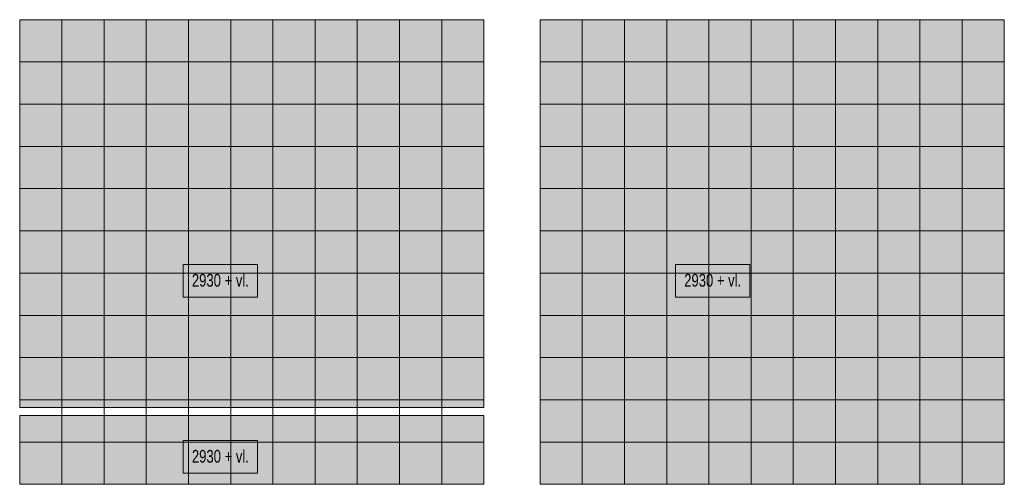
# Model space of a CAD drawing. Header units: millimetres. Extents: x 73705 to 433105, y 109410 to 279410.
# Tile 72 of 90: x 370880 to 384880, y 172158 to 178758. Entities that reach past the tile are written whole.
import ezdxf

# ---------------------------------------------------------------- set-up
doc = ezdxf.new("R2010")
doc.units = ezdxf.units.MM
for name, color, linetype, lineweight in [('A-DETL', 90, 'Continuous', 9), ('A-DETL-GENF', 92, 'Continuous', 9), ('A-DETL-THIN', 151, 'Continuous', 9), ('G-ANNO-TEXT', 231, 'Continuous', 9)]:
    doc.layers.add(name, color=color, linetype=linetype, lineweight=lineweight)
doc.styles.add('Arial Narrow_B', font='ARIALN.TTF', dxfattribs={"width": 0.9, "height": 180})

msp = doc.modelspace()

# ---------------------------------------------------------------- hatches: boundary and pattern name
at = {"layer": 'A-DETL-GENF'}
h = msp.add_hatch(color=10, dxfattribs=at)
h.paths.add_polyline_path([(377480.4, 172157.5), (377480.4, 173133.1), (370880.4, 173133.1), (370880.4, 172157.5), (377051.7, 172157.5)])
h.paths.add_polyline_path([(377051.7, 173247.1), (377480.4, 173247.1), (377480.4, 178757.5), (370880.4, 178757.5), (370880.4, 173247.1)])
msp.add_hatch(color=10, dxfattribs=at).paths.add_polyline_path([(384880.4, 172157.5), (384880.4, 178757.5), (378280.4, 178757.5), (378280.4, 172157.5)])

# ---------------------------------------------------------------- linework, layer by layer
at = {"layer": 'A-DETL'}
for p, q in [((371480.4, 178757.5), (371480.4, 172157.5)), ((372080.4, 178757.5), (372080.4, 172157.5)), ((372680.4, 178757.5), (372680.4, 172157.5)), ((373280.4, 178757.5), (373280.4, 172157.5)), ((373880.4, 178757.5), (373880.4, 172157.5)), ((374480.4, 178757.5), (374480.4, 172157.5)), ((375080.4, 178757.5), (375080.4, 172157.5)), ((375680.4, 178757.5), (375680.4, 172157.5)), ((376280.4, 178757.5), (376280.4, 172157.5)), ((376880.4, 178757.5), (376880.4, 172157.5)), ((378880.4, 178757.5), (378880.4, 172157.5)), ((379480.4, 178757.5), (379480.4, 172157.5)), ((380080.4, 178757.5), (380080.4, 172157.5)), ((380680.4, 178757.5), (380680.4, 172157.5)), ((381280.4, 178757.5), (381280.4, 172157.5)), ((381880.4, 178757.5), (381880.4, 172157.5)), ((382480.4, 178757.5), (382480.4, 172157.5)), ((383080.4, 178757.5), (383080.4, 172157.5)), ((383680.4, 178757.5), (383680.4, 172157.5)), ((384280.4, 178757.5), (384280.4, 172157.5)), ((370880.4, 178157.5), (377480.4, 178157.5)), ((378280.4, 178157.5), (384880.4, 178157.5)), ((370880.4, 177557.5), (377480.4, 177557.5)), ((378280.4, 177557.5), (384880.4, 177557.5)), ((370880.4, 176957.5), (377480.4, 176957.5)), ((378280.4, 176957.5), (384880.4, 176957.5)), ((370880.4, 176357.5), (377480.4, 176357.5)), ((378280.4, 176357.5), (384880.4, 176357.5)), ((370880.4, 175757.5), (377480.4, 175757.5)), ((378280.4, 175757.5), (384880.4, 175757.5)), ((370880.4, 175157.5), (377480.4, 175157.5)), ((378280.4, 175157.5), (384880.4, 175157.5)), ((370880.4, 174557.5), (377480.4, 174557.5)), ((378280.4, 174557.5), (384880.4, 174557.5)), ((370880.4, 173957.5), (377480.4, 173957.5)), ((378280.4, 173957.5), (384880.4, 173957.5)), ((370880.4, 173357.5), (377480.4, 173357.5)), ((378280.4, 173357.5), (384880.4, 173357.5)), ((370880.4, 172757.5), (377480.4, 172757.5)), ((378280.4, 172757.5), (384880.4, 172757.5))]:
    msp.add_line(p, q, dxfattribs=at)
at = {"layer": 'A-DETL-THIN'}
for p, q in [((377480.4, 178757.5), (370880.4, 178757.5)), ((370880.4, 178757.5), (370880.4, 173247.1)), ((377480.4, 173247.1), (377480.4, 178757.5)), ((384880.4, 178757.5), (378280.4, 178757.5)), ((378280.4, 178757.5), (378280.4, 172157.5)), ((384880.4, 172157.5), (384880.4, 178757.5)), ((370880.4, 173247.1), (377480.4, 173247.1)), ((377480.4, 173133.1), (370880.4, 173133.1)), ((370880.4, 173133.1), (370880.4, 172157.5)), ((377480.4, 172157.5), (377480.4, 173133.1)), ((370880.4, 172157.5), (377480.4, 172157.5)), ((378280.4, 172157.5), (384880.4, 172157.5))]:
    msp.add_line(p, q, dxfattribs=at)
at = {"layer": 'G-ANNO-TEXT', "color": 134, "flags": 128}
for points in [[(373203.3, 175280.2), (374262.7, 175280.2), (374262.7, 174815.2), (373203.3, 174815.2)], [(380203.3, 175280.2), (381262.7, 175280.2), (381262.7, 174815.2), (380203.3, 174815.2)], [(373203.3, 172780.2), (374262.7, 172780.2), (374262.7, 172315.2), (373203.3, 172315.2)]]:
    msp.add_lwpolyline(points, close=True, dxfattribs=at)

# ---------------------------------------------------------------- texts
at = {"layer": 'G-ANNO-TEXT', "color": 134, "char_height": 180, "width": 974.05, "attachment_point": 1, "style": 'Arial Narrow_B'}
for insert in [(373329, 175145.3), (380329, 175145.3), (373329, 172645.3)]:
    msp.add_mtext('2930 + vl.', dxfattribs=dict(at, insert=insert))

doc.saveas('drawing.dxf')
